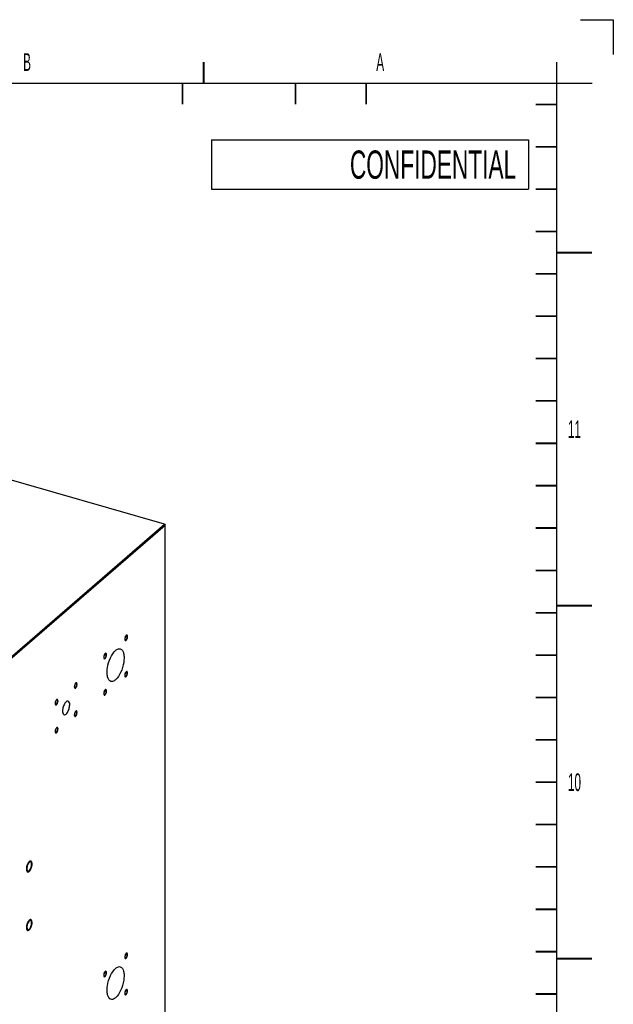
# Model space of a CAD drawing. Header units: millimetres. Extents: x -1 to 4195, y -1 to 2965.
# Tile 25 of 25: x 3775 to 4195, y 2268 to 2965. Entities that reach past the tile are written whole.
import ezdxf

# ---------------------------------------------------------------- set-up
doc = ezdxf.new("R2010")
doc.units = ezdxf.units.MM
doc.header["$LTSCALE"] = 231.275
doc.layers.get('0').update_dxf_attribs({"linetype": 'CONTINUOUS'})
doc.layers.add('02___PRT_ALL_AXES', color=7, linetype='CONTINUOUS')
doc.layers.add('7_ALL_FEATURES', color=7, linetype='CONTINUOUS')
doc.styles.get("Standard").update_dxf_attribs({"font": 'txt', "width": 0.5})
doc.styles.add('TEXTSTYLE_2', font='txt', dxfattribs={"width": 0.6})

msp = doc.modelspace()

# ---------------------------------------------------------------- linework, layer by layer
at = {"color": 7, "linetype": 'Continuous'}
for p, q in [((4171.7688, 2965), (4195, 2965)), ((4195, 2965), (4195, 2940.2833)), ((4154.9999, 42.5), (4154.9999, 2934.9999)), ((100.0001, 2920), (4180, 2920)), ((3910.5, 2880), (4135, 2880)), ((3910.5, 2880), (3910.5, 2845)), ((4135, 2880), (4135, 2845)), ((3910.5, 2845), (4135, 2845))]:
    msp.add_line(p, q, dxfattribs=at)
at = {"color": 2, "linetype": 'Continuous', "const_width": 1.25}
for points in [[(3904.9999, 2920), (3904.9999, 2934.9999)], [(3890, 2920), (3890, 2905)], [(3969.9999, 2920), (3969.9999, 2905)], [(4020, 2920), (4020, 2905)], [(4140, 2905), (4154.9999, 2905)], [(4140, 2874.9999), (4154.9999, 2874.9999)], [(4140, 2845), (4154.9999, 2845)], [(4140, 2814.9999), (4154.9999, 2814.9999)], [(4154.9999, 2800), (4180, 2800)], [(4140, 2785), (4154.9999, 2785)], [(4140, 2754.9999), (4154.9999, 2754.9999)], [(4140, 2725), (4154.9999, 2725)], [(4140, 2694.9999), (4154.9999, 2694.9999)], [(4140, 2665), (4154.9999, 2665)], [(4140, 2634.9999), (4154.9999, 2634.9999)], [(4140, 2605), (4154.9999, 2605)], [(4140, 2575), (4154.9999, 2575)], [(4140, 2545), (4154.9999, 2545)], [(4180, 2550), (4154.9999, 2550)], [(4140, 2515), (4154.9999, 2515)], [(4140, 2485), (4154.9999, 2485)], [(4140, 2455), (4154.9999, 2455)], [(4140, 2424.9999), (4154.9999, 2424.9999)], [(4140, 2395), (4154.9999, 2395)], [(4140, 2364.9999), (4154.9999, 2364.9999)], [(4140, 2335), (4154.9999, 2335)], [(4140, 2304.9999), (4154.9999, 2304.9999)], [(4180, 2299.9999), (4154.9999, 2299.9999)], [(4140, 2275), (4154.9999, 2275)]]:
    msp.add_lwpolyline(points, dxfattribs=at)
at = {"color": 2, "linetype": 'Continuous'}
for points, knots in [([(3850.1133, 2528.9511), (3850.0486, 2528.884), (3849.9176, 2528.7643), (3849.6677, 2528.4096), (3849.2744, 2527.623), (3849.0044, 2526.2541), (3849.2792, 2525.3796), (3849.6335, 2525.2431), (3849.8229, 2525.3218), (3849.945, 2525.3486), (3850.0475, 2525.4413), (3850.1133, 2525.487)], [0, 0, 0, 0, 0.0625, 0.125, 0.25, 0.5, 0.75, 0.875, 0.90625, 0.9375, 1, 1, 1, 1]), ([(3850.1133, 2525.487), (3850.1781, 2525.554), (3850.3091, 2525.6738), (3850.559, 2526.0285), (3850.9523, 2526.8151), (3851.2223, 2528.1839), (3850.9475, 2529.0585), (3850.5932, 2529.1949), (3850.4038, 2529.1163), (3850.2817, 2529.0894), (3850.1792, 2528.9968), (3850.1133, 2528.9511)], [0, 0, 0, 0, 0.0625, 0.125, 0.25, 0.5, 0.75, 0.875, 0.90625, 0.9375, 1, 1, 1, 1]), ([(3836.2641, 2515.2252), (3836.2514, 2515.4385), (3836.2189, 2515.8618), (3835.9121, 2516.3735), (3835.3947, 2516.2946), (3834.8736, 2515.6649), (3834.5392, 2514.9864), (3834.3115, 2514.2189), (3834.2773, 2513.7328), (3834.2641, 2513.4932)], [0, 0, 0, 0, 0.125, 0.25, 0.5, 0.625, 0.75, 0.875, 1, 1, 1, 1]), ([(3834.2641, 2513.4932), (3834.2768, 2513.2799), (3834.3093, 2512.8566), (3834.6161, 2512.345), (3835.1335, 2512.4239), (3835.6546, 2513.0535), (3835.989, 2513.732), (3836.2167, 2514.4995), (3836.2509, 2514.9856), (3836.2641, 2515.2252)], [0, 0, 0, 0, 0.125, 0.25, 0.5, 0.625, 0.75, 0.875, 1, 1, 1, 1]), ([(3851.1133, 2502.3654), (3851.1006, 2502.5787), (3851.0681, 2503.002), (3850.7613, 2503.5136), (3850.2439, 2503.4347), (3849.7229, 2502.8051), (3849.3884, 2502.1266), (3849.1607, 2501.3591), (3849.1265, 2500.873), (3849.1133, 2500.6334)], [0, 0, 0, 0, 0.125, 0.25, 0.5, 0.625, 0.75, 0.875, 1, 1, 1, 1]), ([(3849.1133, 2500.6334), (3849.126, 2500.4201), (3849.1586, 2499.9968), (3849.4654, 2499.4851), (3849.9828, 2499.564), (3850.5038, 2500.1937), (3850.8382, 2500.8722), (3851.0659, 2501.6397), (3851.1002, 2502.1258), (3851.1133, 2502.3654)], [0, 0, 0, 0, 0.125, 0.25, 0.5, 0.625, 0.75, 0.875, 1, 1, 1, 1]), ([(3814.4387, 2495.1554), (3814.374, 2495.0884), (3814.243, 2494.9686), (3813.9931, 2494.6139), (3813.5998, 2493.8273), (3813.3297, 2492.4585), (3813.6046, 2491.5839), (3813.9589, 2491.4475), (3814.1483, 2491.5261), (3814.2704, 2491.553), (3814.3728, 2491.6457), (3814.4387, 2491.6913)], [0, 0, 0, 0, 0.0625, 0.125, 0.25, 0.5, 0.75, 0.875, 0.90625, 0.9375, 1, 1, 1, 1]), ([(3814.4387, 2491.6913), (3814.5035, 2491.7584), (3814.6345, 2491.8781), (3814.8844, 2492.2328), (3815.2777, 2493.0194), (3815.5477, 2494.3883), (3815.2728, 2495.2628), (3814.9186, 2495.3993), (3814.7292, 2495.3206), (3814.6071, 2495.2938), (3814.5046, 2495.2011), (3814.4387, 2495.1554)], [0, 0, 0, 0, 0.0625, 0.125, 0.25, 0.5, 0.75, 0.875, 0.90625, 0.9375, 1, 1, 1, 1]), ([(3835.2641, 2490.3716), (3835.1994, 2490.3046), (3835.0684, 2490.1848), (3834.8185, 2489.8301), (3834.4252, 2489.0435), (3834.1551, 2487.6747), (3834.43, 2486.8001), (3834.7842, 2486.6637), (3834.9736, 2486.7423), (3835.0958, 2486.7692), (3835.1982, 2486.8618), (3835.2641, 2486.9075)], [0, 0, 0, 0, 0.0625, 0.125, 0.25, 0.5, 0.75, 0.875, 0.90625, 0.9375, 1, 1, 1, 1]), ([(3835.2641, 2486.9075), (3835.3288, 2486.9746), (3835.4599, 2487.0943), (3835.7097, 2487.449), (3836.103, 2488.2356), (3836.3731, 2489.6045), (3836.0982, 2490.479), (3835.744, 2490.6155), (3835.5546, 2490.5368), (3835.4324, 2490.51), (3835.33, 2490.4173), (3835.2641, 2490.3716)], [0, 0, 0, 0, 0.0625, 0.125, 0.25, 0.5, 0.75, 0.875, 0.90625, 0.9375, 1, 1, 1, 1]), ([(3800.9387, 2483.4641), (3800.874, 2483.397), (3800.743, 2483.2773), (3800.4931, 2482.9226), (3800.0998, 2482.136), (3799.8297, 2480.7671), (3800.1046, 2479.8926), (3800.4589, 2479.7561), (3800.6483, 2479.8348), (3800.7704, 2479.8616), (3800.8728, 2479.9543), (3800.9387, 2480)], [0, 0, 0, 0, 0.0625, 0.125, 0.25, 0.5, 0.75, 0.875, 0.90625, 0.9375, 1, 1, 1, 1]), ([(3800.9387, 2480), (3801.0035, 2480.067), (3801.1345, 2480.1868), (3801.3844, 2480.5415), (3801.7777, 2481.3281), (3802.0477, 2482.6969), (3801.7728, 2483.5715), (3801.4186, 2483.7079), (3801.2292, 2483.6293), (3801.1071, 2483.6024), (3801.0046, 2483.5098), (3800.9387, 2483.4641)], [0, 0, 0, 0, 0.0625, 0.125, 0.25, 0.5, 0.75, 0.875, 0.90625, 0.9375, 1, 1, 1, 1]), ([(3814.4387, 2471.7727), (3814.5035, 2471.8398), (3814.6345, 2471.9595), (3814.8844, 2472.3142), (3815.2777, 2473.1008), (3815.5477, 2474.4697), (3815.2728, 2475.3442), (3814.9186, 2475.4807), (3814.7292, 2475.4021), (3814.6071, 2475.3752), (3814.5046, 2475.2825), (3814.4387, 2475.2368)], [0, 0, 0, 0, 0.0625, 0.125, 0.25, 0.5, 0.75, 0.875, 0.90625, 0.9375, 1, 1, 1, 1]), ([(3814.4387, 2475.2368), (3814.374, 2475.1698), (3814.243, 2475.05), (3813.9931, 2474.6954), (3813.5998, 2473.9088), (3813.3297, 2472.5399), (3813.6046, 2471.6653), (3813.9589, 2471.5289), (3814.1483, 2471.6075), (3814.2704, 2471.6344), (3814.3728, 2471.7271), (3814.4387, 2471.7727)], [0, 0, 0, 0, 0.0625, 0.125, 0.25, 0.5, 0.75, 0.875, 0.90625, 0.9375, 1, 1, 1, 1]), ([(3800.9387, 2463.5455), (3800.874, 2463.4784), (3800.743, 2463.3587), (3800.4931, 2463.004), (3800.0998, 2462.2174), (3799.8297, 2460.8486), (3800.1046, 2459.974), (3800.4589, 2459.8376), (3800.6483, 2459.9162), (3800.7704, 2459.943), (3800.8728, 2460.0357), (3800.9387, 2460.0814)], [0, 0, 0, 0, 0.0625, 0.125, 0.25, 0.5, 0.75, 0.875, 0.90625, 0.9375, 1, 1, 1, 1]), ([(3800.9387, 2460.0814), (3801.0035, 2460.1485), (3801.1345, 2460.2682), (3801.3844, 2460.6229), (3801.7777, 2461.4095), (3802.0477, 2462.7783), (3801.7728, 2463.6529), (3801.4186, 2463.7893), (3801.2292, 2463.7107), (3801.1071, 2463.6838), (3801.0046, 2463.5912), (3800.9387, 2463.5455)], [0, 0, 0, 0, 0.0625, 0.125, 0.25, 0.5, 0.75, 0.875, 0.90625, 0.9375, 1, 1, 1, 1]), ([(3783.56, 2367.0174), (3783.5536, 2367.124), (3783.5376, 2367.3332), (3783.5335, 2367.6716), (3783.4596, 2367.9238), (3783.4207, 2368.2252), (3783.3117, 2368.4161), (3783.237, 2368.6657), (3783.0951, 2368.7911), (3782.9826, 2368.9838), (3782.8195, 2369.0314), (3782.6796, 2369.1519), (3782.4976, 2369.1261), (3782.3335, 2369.1736), (3782.1398, 2369.074), (3781.9587, 2369.0479), (3781.757, 2368.875), (3781.5591, 2368.7709), (3781.3665, 2368.5382), (3781.1692, 2368.3658), (3780.9857, 2368.0811), (3780.6065, 2367.5895), (3780.1165, 2366.5271), (3779.758, 2365.3883), (3779.6597, 2364.6457), (3779.5685, 2364.1439), (3779.5731, 2363.7929), (3779.56, 2363.5533)], [0, 0, 0, 0, 0.03125, 0.0625, 0.09375, 0.125, 0.15625, 0.1875, 0.21875, 0.25, 0.28125, 0.3125, 0.34375, 0.375, 0.40625, 0.4375, 0.46875, 0.5, 0.53125, 0.5625, 0.59375, 0.625, 0.75, 0.875, 0.90625, 0.9375, 1, 1, 1, 1]), ([(3779.56, 2363.5533), (3779.5663, 2363.4467), (3779.5823, 2363.2375), (3779.5864, 2362.8991), (3779.6603, 2362.6469), (3779.6992, 2362.3455), (3779.8082, 2362.1546), (3779.8829, 2361.905), (3780.0248, 2361.7796), (3780.1373, 2361.5869), (3780.3004, 2361.5393), (3780.4404, 2361.4188), (3780.6224, 2361.4446), (3780.7864, 2361.3971), (3780.9801, 2361.4967), (3781.1612, 2361.5228), (3781.3629, 2361.6957), (3781.5609, 2361.7998), (3781.7534, 2362.0325), (3781.9507, 2362.2049), (3782.1342, 2362.4896), (3782.5135, 2362.9812), (3783.0034, 2364.0436), (3783.3619, 2365.1824), (3783.4602, 2365.925), (3783.5514, 2366.4268), (3783.5468, 2366.7778), (3783.56, 2367.0174)], [0, 0, 0, 0, 0.03125, 0.0625, 0.09375, 0.125, 0.15625, 0.1875, 0.21875, 0.25, 0.28125, 0.3125, 0.34375, 0.375, 0.40625, 0.4375, 0.46875, 0.5, 0.53125, 0.5625, 0.59375, 0.625, 0.75, 0.875, 0.90625, 0.9375, 1, 1, 1, 1]), ([(3780.1457, 2325.0834), (3780.0632, 2324.8377), (3779.9186, 2324.4751), (3779.8086, 2323.9681), (3779.6096, 2323.2139), (3779.4661, 2321.5704), (3779.8858, 2320.1537), (3780.7706, 2319.8917), (3781.5587, 2320.3145), (3782.1553, 2320.9919), (3782.4929, 2321.6278), (3782.73, 2322.0206), (3782.8717, 2322.3999), (3782.9742, 2322.6339)], [0, 0, 0, 0, 0.0625, 0.09375, 0.125, 0.25, 0.5, 0.625, 0.75, 0.875, 0.90625, 0.9375, 1, 1, 1, 1]), ([(3782.9742, 2322.6339), (3783.0568, 2322.8796), (3783.2013, 2323.2422), (3783.3113, 2323.7492), (3783.5103, 2324.5034), (3783.6538, 2326.1469), (3783.2342, 2327.5636), (3782.3493, 2327.8256), (3781.5612, 2327.4028), (3780.9646, 2326.7254), (3780.627, 2326.0895), (3780.3899, 2325.6967), (3780.2482, 2325.3174), (3780.1457, 2325.0834)], [0, 0, 0, 0, 0.0625, 0.09375, 0.125, 0.25, 0.5, 0.625, 0.75, 0.875, 0.90625, 0.9375, 1, 1, 1, 1]), ([(3850.1133, 2303.7845), (3850.0486, 2303.7174), (3849.9176, 2303.5977), (3849.6677, 2303.243), (3849.2744, 2302.4564), (3849.0044, 2301.0875), (3849.2792, 2300.213), (3849.6335, 2300.0765), (3849.8229, 2300.1552), (3849.945, 2300.182), (3850.0475, 2300.2747), (3850.1133, 2300.3204)], [0, 0, 0, 0, 0.0625, 0.125, 0.25, 0.5, 0.75, 0.875, 0.90625, 0.9375, 1, 1, 1, 1]), ([(3850.1133, 2300.3204), (3850.1781, 2300.3874), (3850.3091, 2300.5072), (3850.559, 2300.8619), (3850.9523, 2301.6485), (3851.2223, 2303.0173), (3850.9475, 2303.8919), (3850.5932, 2304.0283), (3850.4038, 2303.9497), (3850.2817, 2303.9228), (3850.1792, 2303.8301), (3850.1133, 2303.7845)], [0, 0, 0, 0, 0.0625, 0.125, 0.25, 0.5, 0.75, 0.875, 0.90625, 0.9375, 1, 1, 1, 1]), ([(3836.2641, 2290.0586), (3836.2514, 2290.2719), (3836.2189, 2290.6952), (3835.9121, 2291.2069), (3835.3947, 2291.128), (3834.8736, 2290.4983), (3834.5392, 2289.8198), (3834.3115, 2289.0523), (3834.2773, 2288.5662), (3834.2641, 2288.3266)], [0, 0, 0, 0, 0.125, 0.25, 0.5, 0.625, 0.75, 0.875, 1, 1, 1, 1]), ([(3834.2641, 2288.3266), (3834.2768, 2288.1133), (3834.3093, 2287.69), (3834.6161, 2287.1783), (3835.1335, 2287.2573), (3835.6546, 2287.8869), (3835.989, 2288.5654), (3836.2167, 2289.3329), (3836.2509, 2289.819), (3836.2641, 2290.0586)], [0, 0, 0, 0, 0.125, 0.25, 0.5, 0.625, 0.75, 0.875, 1, 1, 1, 1]), ([(3851.1133, 2277.1988), (3851.1006, 2277.4121), (3851.0681, 2277.8353), (3850.7613, 2278.347), (3850.2439, 2278.2681), (3849.7229, 2277.6385), (3849.3884, 2276.96), (3849.1607, 2276.1925), (3849.1265, 2275.7064), (3849.1133, 2275.4668)], [0, 0, 0, 0, 0.125, 0.25, 0.5, 0.625, 0.75, 0.875, 1, 1, 1, 1]), ([(3849.1133, 2275.4668), (3849.126, 2275.2535), (3849.1586, 2274.8302), (3849.4654, 2274.3185), (3849.9828, 2274.3974), (3850.5038, 2275.0271), (3850.8382, 2275.7056), (3851.0659, 2276.4731), (3851.1002, 2276.9592), (3851.1133, 2277.1988)], [0, 0, 0, 0, 0.125, 0.25, 0.5, 0.625, 0.75, 0.875, 1, 1, 1, 1])]:
    msp.add_open_spline(points, degree=3, knots=knots, dxfattribs=at)
at = {"layer": '02___PRT_ALL_AXES', "color": 7, "linetype": 'Continuous'}
for centre, start, end in [((3787.5977, 2322.1157), 158.9663501, 168.7775193), ((3775.5222, 2325.6016), 338.9663501, 348.7775193)]:
    msp.add_arc(centre, 7.7567, start, end, dxfattribs=at)
for points, knots in [([(3849.3989, 2527.3148), (3849.3486, 2527.1203), (3849.2505, 2526.5998), (3849.2897, 2525.7375), (3849.657, 2525.6333)], [0, 0, 0, 0, 0.34470628, 1, 1, 1, 1]), ([(3850.1133, 2528.648), (3850.0338, 2528.5791), (3849.6979, 2528.1927), (3849.4997, 2527.705), (3849.3989, 2527.3148)], [0, 0, 0, 0, 0.20703213, 1, 1, 1, 1]), ([(3849.657, 2525.6333), (3849.7106, 2525.6181), (3849.8381, 2525.6202), (3849.95, 2525.6741), (3850.0057, 2525.7094)], [0, 0, 0, 0, 0.45788732, 1, 1, 1, 1]), ([(3850.0057, 2525.7094), (3850.0241, 2525.7211), (3850.061, 2525.7467), (3850.0959, 2525.775), (3850.1133, 2525.7901)], [0, 0, 0, 0, 0.48604322, 1, 1, 1, 1]), ([(3850.221, 2528.7287), (3850.2026, 2528.717), (3850.1657, 2528.6914), (3850.1308, 2528.6631), (3850.1133, 2528.648)], [0, 0, 0, 0, 0.48604322, 1, 1, 1, 1]), ([(3850.5697, 2528.8048), (3850.5161, 2528.8199), (3850.3886, 2528.8179), (3850.2767, 2528.764), (3850.221, 2528.7287)], [0, 0, 0, 0, 0.45788732, 1, 1, 1, 1]), ([(3850.8278, 2527.1233), (3850.8781, 2527.3178), (3850.9762, 2527.8383), (3850.937, 2528.7006), (3850.5697, 2528.8048)], [0, 0, 0, 0, 0.34470628, 1, 1, 1, 1]), ([(3839.3584, 2496.4007), (3838.111, 2496.762), (3836.8605, 2499.2921), (3836.6097, 2502.6289), (3836.9698, 2507.3459), (3838.6627, 2512.8712), (3841.1107, 2516.955), (3842.6887, 2518.3216)], [0, 0, 0, 0, 0.16129133, 0.28401197, 0.42906469, 0.74072809, 1, 1, 1, 1]), ([(3842.6887, 2518.3216), (3842.9637, 2518.5598), (3843.8974, 2519.2819), (3845.2186, 2519.6899), (3846.0191, 2519.4579)], [0, 0, 0, 0, 0.30386107, 1, 1, 1, 1]), ([(3846.0191, 2519.4579), (3847.2664, 2519.0966), (3848.517, 2516.5665), (3848.7677, 2513.2297), (3848.4077, 2508.5127), (3846.7147, 2502.9874), (3844.2668, 2498.9036), (3842.6887, 2497.537)], [0, 0, 0, 0, 0.16129133, 0.28401197, 0.42906469, 0.74072809, 1, 1, 1, 1]), ([(3835.2641, 2515.7882), (3835.1843, 2515.719), (3834.8481, 2515.3328), (3834.6502, 2514.8449), (3834.5496, 2514.4549)], [0, 0, 0, 0, 0.20770097, 1, 1, 1, 1]), ([(3834.5496, 2513.026), (3834.5779, 2512.9653), (3834.6446, 2512.8582), (3834.7537, 2512.7889), (3834.8078, 2512.7735)], [0, 0, 0, 0, 0.54346873, 1, 1, 1, 1]), ([(3835.9786, 2515.6924), (3835.9503, 2515.7531), (3835.8836, 2515.8602), (3835.7745, 2515.9295), (3835.7204, 2515.9449)], [0, 0, 0, 0, 0.54346873, 1, 1, 1, 1]), ([(3842.6887, 2497.537), (3842.4137, 2497.2988), (3841.4801, 2496.5767), (3840.1589, 2496.1687), (3839.3584, 2496.4007)], [0, 0, 0, 0, 0.30386107, 1, 1, 1, 1]), ([(3850.1133, 2502.9283), (3850.0335, 2502.8592), (3849.6974, 2502.473), (3849.4995, 2501.985), (3849.3989, 2501.5951)], [0, 0, 0, 0, 0.20770097, 1, 1, 1, 1]), ([(3849.3989, 2500.1662), (3849.4272, 2500.1055), (3849.4938, 2499.9984), (3849.6029, 2499.9291), (3849.6571, 2499.9137)], [0, 0, 0, 0, 0.54346873, 1, 1, 1, 1]), ([(3850.8278, 2502.8326), (3850.7995, 2502.8933), (3850.7329, 2503.0004), (3850.6237, 2503.0697), (3850.5696, 2503.0851)], [0, 0, 0, 0, 0.54346873, 1, 1, 1, 1]), ([(3813.7243, 2493.5191), (3813.674, 2493.3246), (3813.5759, 2492.8041), (3813.6151, 2491.9418), (3813.9824, 2491.8377)], [0, 0, 0, 0, 0.34470628, 1, 1, 1, 1]), ([(3814.4387, 2494.8523), (3814.3592, 2494.7834), (3814.0233, 2494.3971), (3813.8251, 2493.9093), (3813.7243, 2493.5191)], [0, 0, 0, 0, 0.20703213, 1, 1, 1, 1]), ([(3813.9824, 2491.8377), (3814.036, 2491.8225), (3814.1635, 2491.8245), (3814.2753, 2491.8784), (3814.331, 2491.9137)], [0, 0, 0, 0, 0.45788732, 1, 1, 1, 1]), ([(3814.331, 2491.9137), (3814.3495, 2491.9254), (3814.3864, 2491.951), (3814.4213, 2491.9793), (3814.4387, 2491.9944)], [0, 0, 0, 0, 0.48604322, 1, 1, 1, 1]), ([(3814.5464, 2494.933), (3814.528, 2494.9213), (3814.4911, 2494.8957), (3814.4562, 2494.8674), (3814.4387, 2494.8523)], [0, 0, 0, 0, 0.48604322, 1, 1, 1, 1]), ([(3814.895, 2495.0091), (3814.8414, 2495.0243), (3814.7139, 2495.0223), (3814.6021, 2494.9683), (3814.5464, 2494.933)], [0, 0, 0, 0, 0.45788732, 1, 1, 1, 1]), ([(3815.1532, 2493.3277), (3815.2034, 2493.5221), (3815.3015, 2494.0426), (3815.2624, 2494.9049), (3814.895, 2495.0091)], [0, 0, 0, 0, 0.34470628, 1, 1, 1, 1]), ([(3835.2641, 2490.0685), (3835.1846, 2489.9996), (3834.8486, 2489.6133), (3834.6504, 2489.1255), (3834.5496, 2488.7353)], [0, 0, 0, 0, 0.20703213, 1, 1, 1, 1]), ([(3835.3718, 2490.1492), (3835.3534, 2490.1375), (3835.3164, 2490.1119), (3835.2815, 2490.0836), (3835.2641, 2490.0685)], [0, 0, 0, 0, 0.48604322, 1, 1, 1, 1]), ([(3835.7204, 2490.2253), (3835.6668, 2490.2405), (3835.5393, 2490.2384), (3835.4275, 2490.1845), (3835.3718, 2490.1492)], [0, 0, 0, 0, 0.45788732, 1, 1, 1, 1]), ([(3835.9786, 2488.5438), (3836.0288, 2488.7383), (3836.1269, 2489.2588), (3836.0877, 2490.1211), (3835.7204, 2490.2253)], [0, 0, 0, 0, 0.34470628, 1, 1, 1, 1]), ([(3800.9387, 2483.161), (3800.8592, 2483.0921), (3800.5233, 2482.7057), (3800.3251, 2482.218), (3800.2243, 2481.8278)], [0, 0, 0, 0, 0.20703213, 1, 1, 1, 1]), ([(3801.0464, 2483.2417), (3801.028, 2483.23), (3800.9911, 2483.2044), (3800.9562, 2483.1761), (3800.9387, 2483.161)], [0, 0, 0, 0, 0.48604322, 1, 1, 1, 1]), ([(3801.395, 2483.3178), (3801.3414, 2483.3329), (3801.2139, 2483.3309), (3801.1021, 2483.277), (3801.0464, 2483.2417)], [0, 0, 0, 0, 0.45788732, 1, 1, 1, 1]), ([(3801.6532, 2481.6363), (3801.7034, 2481.8308), (3801.8015, 2482.3513), (3801.7624, 2483.2136), (3801.395, 2483.3178)], [0, 0, 0, 0, 0.34470628, 1, 1, 1, 1]), ([(3809.0754, 2482.4222), (3808.9724, 2482.452), (3808.4622, 2482.5046), (3807.9867, 2482.2066), (3807.6887, 2481.9485)], [0, 0, 0, 0, 0.21383492, 1, 1, 1, 1]), ([(3807.6887, 2473.2883), (3808.3465, 2473.8579), (3809.3775, 2475.5518), (3810.1479, 2478.2857), (3810.3529, 2480.7124), (3809.5951, 2482.2721), (3809.0754, 2482.4222)], [0, 0, 0, 0, 0.25966388, 0.57170293, 0.83857554, 1, 1, 1, 1]), ([(3834.5496, 2488.7353), (3834.4994, 2488.5408), (3834.4013, 2488.0203), (3834.4405, 2487.158), (3834.8078, 2487.0538)], [0, 0, 0, 0, 0.34470628, 1, 1, 1, 1]), ([(3834.8078, 2487.0538), (3834.8614, 2487.0387), (3834.9889, 2487.0407), (3835.1007, 2487.0946), (3835.1564, 2487.1299)], [0, 0, 0, 0, 0.45788732, 1, 1, 1, 1]), ([(3835.1564, 2487.1299), (3835.1748, 2487.1416), (3835.2118, 2487.1672), (3835.2467, 2487.1955), (3835.2641, 2487.2106)], [0, 0, 0, 0, 0.48604322, 1, 1, 1, 1]), ([(3800.2243, 2481.8278), (3800.174, 2481.6333), (3800.0759, 2481.1128), (3800.1151, 2480.2505), (3800.4824, 2480.1463)], [0, 0, 0, 0, 0.34470628, 1, 1, 1, 1]), ([(3800.4824, 2480.1463), (3800.536, 2480.1311), (3800.6635, 2480.1332), (3800.7753, 2480.1871), (3800.831, 2480.2224)], [0, 0, 0, 0, 0.45788732, 1, 1, 1, 1]), ([(3800.831, 2480.2224), (3800.8495, 2480.2341), (3800.8864, 2480.2597), (3800.9213, 2480.288), (3800.9387, 2480.3031)], [0, 0, 0, 0, 0.48604322, 1, 1, 1, 1]), ([(3807.6887, 2481.9485), (3807.031, 2481.3789), (3806, 2479.685), (3805.2296, 2476.9511), (3805.0246, 2474.5244), (3805.7823, 2472.9647), (3806.302, 2472.8146)], [0, 0, 0, 0, 0.25966388, 0.57170293, 0.83857554, 1, 1, 1, 1]), ([(3806.302, 2472.8146), (3806.405, 2472.7848), (3806.9152, 2472.7322), (3807.3907, 2473.0302), (3807.6887, 2473.2883)], [0, 0, 0, 0, 0.21383492, 1, 1, 1, 1]), ([(3813.7243, 2473.6005), (3813.674, 2473.406), (3813.5759, 2472.8855), (3813.6151, 2472.0232), (3813.9824, 2471.9191)], [0, 0, 0, 0, 0.34470628, 1, 1, 1, 1]), ([(3814.4387, 2474.9337), (3814.3592, 2474.8648), (3814.0233, 2474.4785), (3813.8251, 2473.9907), (3813.7243, 2473.6005)], [0, 0, 0, 0, 0.20703213, 1, 1, 1, 1]), ([(3813.9824, 2471.9191), (3814.036, 2471.9039), (3814.1635, 2471.9059), (3814.2753, 2471.9599), (3814.331, 2471.9952)], [0, 0, 0, 0, 0.45788732, 1, 1, 1, 1]), ([(3814.331, 2471.9952), (3814.3495, 2472.0068), (3814.3864, 2472.0325), (3814.4213, 2472.0607), (3814.4387, 2472.0758)], [0, 0, 0, 0, 0.48604322, 1, 1, 1, 1]), ([(3814.5464, 2475.0144), (3814.528, 2475.0027), (3814.4911, 2474.9771), (3814.4562, 2474.9488), (3814.4387, 2474.9337)], [0, 0, 0, 0, 0.48604322, 1, 1, 1, 1]), ([(3814.895, 2475.0905), (3814.8414, 2475.1057), (3814.7139, 2475.1037), (3814.6021, 2475.0497), (3814.5464, 2475.0144)], [0, 0, 0, 0, 0.45788732, 1, 1, 1, 1]), ([(3815.1532, 2473.4091), (3815.2034, 2473.6035), (3815.3015, 2474.1241), (3815.2624, 2474.9864), (3814.895, 2475.0905)], [0, 0, 0, 0, 0.34470628, 1, 1, 1, 1]), ([(3800.2243, 2461.9092), (3800.174, 2461.7147), (3800.0759, 2461.1942), (3800.1151, 2460.3319), (3800.4824, 2460.2277)], [0, 0, 0, 0, 0.34470628, 1, 1, 1, 1]), ([(3800.9387, 2463.2424), (3800.8592, 2463.1735), (3800.5233, 2462.7871), (3800.3251, 2462.2994), (3800.2243, 2461.9092)], [0, 0, 0, 0, 0.20703213, 1, 1, 1, 1]), ([(3801.0464, 2463.3231), (3801.028, 2463.3114), (3800.9911, 2463.2858), (3800.9562, 2463.2575), (3800.9387, 2463.2424)], [0, 0, 0, 0, 0.48604322, 1, 1, 1, 1]), ([(3801.395, 2463.3992), (3801.3414, 2463.4144), (3801.2139, 2463.4123), (3801.1021, 2463.3584), (3801.0464, 2463.3231)], [0, 0, 0, 0, 0.45788732, 1, 1, 1, 1]), ([(3801.6532, 2461.7177), (3801.7034, 2461.9122), (3801.8015, 2462.4327), (3801.7624, 2463.295), (3801.395, 2463.3992)], [0, 0, 0, 0, 0.34470628, 1, 1, 1, 1]), ([(3800.4824, 2460.2277), (3800.536, 2460.2125), (3800.6635, 2460.2146), (3800.7753, 2460.2685), (3800.831, 2460.3038)], [0, 0, 0, 0, 0.45788732, 1, 1, 1, 1]), ([(3800.831, 2460.3038), (3800.8495, 2460.3155), (3800.8864, 2460.3411), (3800.9213, 2460.3694), (3800.9387, 2460.3845)], [0, 0, 0, 0, 0.48604322, 1, 1, 1, 1]), ([(3781.56, 2368.2298), (3781.373, 2368.0679), (3780.5977, 2367.1479), (3780.1728, 2365.9794), (3779.9894, 2365.052)], [0, 0, 0, 0, 0.20739348, 1, 1, 1, 1]), ([(3780.9094, 2362.0016), (3781.4769, 2362.0858), (3782.5029, 2363.3824), (3782.9649, 2364.6812), (3783.1306, 2365.5187)], [0, 0, 0, 0, 0.40192157, 1, 1, 1, 1]), ([(3782.5028, 2368.5517), (3782.2763, 2368.6171), (3781.9023, 2368.5019), (3781.6379, 2368.2974), (3781.56, 2368.2298)], [0, 0, 0, 0, 0.69574834, 1, 1, 1, 1]), ([(3782.762, 2368.4084), (3782.7238, 2368.4416), (3782.6421, 2368.4995), (3782.5496, 2368.5382), (3782.5028, 2368.5517)], [0, 0, 0, 0, 0.50980727, 1, 1, 1, 1]), ([(3780.3579, 2362.1622), (3780.3962, 2362.1291), (3780.4778, 2362.0712), (3780.5703, 2362.0325), (3780.6171, 2362.019)], [0, 0, 0, 0, 0.50980727, 1, 1, 1, 1]), ([(3780.6171, 2362.019), (3780.6633, 2362.0057), (3780.7611, 2361.9891), (3780.8599, 2361.9942), (3780.9094, 2362.0016)], [0, 0, 0, 0, 0.49033063, 1, 1, 1, 1]), ([(3779.9894, 2323.6253), (3779.9476, 2323.4148), (3779.8351, 2322.6714), (3779.8335, 2321.8887), (3779.9894, 2321.3717)], [0, 0, 0, 0, 0.28435525, 1, 1, 1, 1]), ([(3781.56, 2326.8031), (3781.4396, 2326.699), (3780.9212, 2326.1457), (3780.5718, 2325.4554), (3780.3579, 2324.8997)], [0, 0, 0, 0, 0.21091901, 1, 1, 1, 1]), ([(3780.9094, 2320.5749), (3781.3038, 2320.6336), (3782.1104, 2321.3877), (3782.5482, 2322.2619), (3782.762, 2322.8176)], [0, 0, 0, 0, 0.40106453, 1, 1, 1, 1]), ([(3782.5029, 2327.1251), (3782.4566, 2327.1384), (3782.3589, 2327.155), (3782.26, 2327.1498), (3782.2105, 2327.1424)], [0, 0, 0, 0, 0.49030151, 1, 1, 1, 1]), ([(3783.1306, 2324.092), (3783.2624, 2324.7564), (3783.4111, 2325.7859), (3782.8912, 2327.0129), (3782.5029, 2327.1251)], [0, 0, 0, 0, 0.62627294, 1, 1, 1, 1]), ([(3779.9894, 2321.3717), (3780.0193, 2321.2724), (3780.1338, 2320.9568), (3780.3895, 2320.6579), (3780.617, 2320.5922)], [0, 0, 0, 0, 0.30449096, 1, 1, 1, 1]), ([(3780.617, 2320.5922), (3780.6633, 2320.5789), (3780.761, 2320.5623), (3780.8599, 2320.5675), (3780.9094, 2320.5749)], [0, 0, 0, 0, 0.49030151, 1, 1, 1, 1]), ([(3849.3989, 2302.1481), (3849.3486, 2301.9537), (3849.2505, 2301.4332), (3849.2897, 2300.5709), (3849.657, 2300.4667)], [0, 0, 0, 0, 0.34470628, 1, 1, 1, 1]), ([(3850.1133, 2303.4814), (3850.0338, 2303.4125), (3849.6979, 2303.0261), (3849.4997, 2302.5383), (3849.3989, 2302.1481)], [0, 0, 0, 0, 0.20703213, 1, 1, 1, 1]), ([(3850.221, 2303.5621), (3850.2026, 2303.5504), (3850.1657, 2303.5248), (3850.1308, 2303.4965), (3850.1133, 2303.4814)], [0, 0, 0, 0, 0.48604322, 1, 1, 1, 1]), ([(3850.5697, 2303.6381), (3850.5161, 2303.6533), (3850.3886, 2303.6513), (3850.2767, 2303.5974), (3850.221, 2303.5621)], [0, 0, 0, 0, 0.45788732, 1, 1, 1, 1]), ([(3850.8278, 2301.9567), (3850.8781, 2302.1512), (3850.9762, 2302.6717), (3850.937, 2303.534), (3850.5697, 2303.6381)], [0, 0, 0, 0, 0.34470628, 1, 1, 1, 1]), ([(3842.6887, 2293.155), (3842.9637, 2293.3932), (3843.8974, 2294.1153), (3845.2186, 2294.5232), (3846.0191, 2294.2913)], [0, 0, 0, 0, 0.30386107, 1, 1, 1, 1]), ([(3846.0191, 2294.2913), (3847.2664, 2293.93), (3848.517, 2291.3999), (3848.7677, 2288.0631), (3848.4077, 2283.3461), (3846.7147, 2277.8208), (3844.2668, 2273.737), (3842.6887, 2272.3704)], [0, 0, 0, 0, 0.16129133, 0.28401197, 0.42906469, 0.74072809, 1, 1, 1, 1]), ([(3849.657, 2300.4667), (3849.7106, 2300.4515), (3849.8381, 2300.4535), (3849.95, 2300.5075), (3850.0057, 2300.5428)], [0, 0, 0, 0, 0.45788732, 1, 1, 1, 1]), ([(3850.0057, 2300.5428), (3850.0241, 2300.5545), (3850.061, 2300.5801), (3850.0959, 2300.6084), (3850.1133, 2300.6235)], [0, 0, 0, 0, 0.48604322, 1, 1, 1, 1]), ([(3835.2641, 2290.6215), (3835.1843, 2290.5524), (3834.8481, 2290.1662), (3834.6502, 2289.6782), (3834.5496, 2289.2883)], [0, 0, 0, 0, 0.20770097, 1, 1, 1, 1]), ([(3834.5496, 2287.8594), (3834.5779, 2287.7987), (3834.6446, 2287.6916), (3834.7537, 2287.6223), (3834.8078, 2287.6069)], [0, 0, 0, 0, 0.54346873, 1, 1, 1, 1]), ([(3835.9786, 2290.5258), (3835.9503, 2290.5865), (3835.8836, 2290.6936), (3835.7745, 2290.7629), (3835.7204, 2290.7783)], [0, 0, 0, 0, 0.54346873, 1, 1, 1, 1]), ([(3839.3584, 2271.2341), (3838.111, 2271.5954), (3836.8605, 2274.1255), (3836.6097, 2277.4623), (3836.9698, 2282.1793), (3838.6627, 2287.7046), (3841.1107, 2291.7884), (3842.6887, 2293.155)], [0, 0, 0, 0, 0.16129133, 0.28401197, 0.42906469, 0.74072809, 1, 1, 1, 1]), ([(3850.1133, 2277.7617), (3850.0335, 2277.6926), (3849.6974, 2277.3064), (3849.4995, 2276.8184), (3849.3989, 2276.4285)], [0, 0, 0, 0, 0.20770097, 1, 1, 1, 1]), ([(3849.3989, 2274.9996), (3849.4272, 2274.9389), (3849.4938, 2274.8318), (3849.6029, 2274.7625), (3849.6571, 2274.7471)], [0, 0, 0, 0, 0.54346873, 1, 1, 1, 1]), ([(3850.8278, 2277.666), (3850.7995, 2277.7267), (3850.7329, 2277.8338), (3850.6237, 2277.9031), (3850.5696, 2277.9185)], [0, 0, 0, 0, 0.54346873, 1, 1, 1, 1]), ([(3842.6887, 2272.3704), (3842.4137, 2272.1322), (3841.4801, 2271.4101), (3840.1589, 2271.0021), (3839.3584, 2271.2341)], [0, 0, 0, 0, 0.30386107, 1, 1, 1, 1])]:
    msp.add_open_spline(points, degree=3, knots=knots, dxfattribs=at)
for points in [[(3850.1133, 2525.7901), (3850.2863, 2525.9399), (3850.4176, 2526.1372), (3850.5258, 2526.3388)], [(3850.5258, 2526.3388), (3850.6584, 2526.5857), (3850.7577, 2526.852), (3850.8278, 2527.1233)], [(3834.5496, 2514.4549), (3834.4815, 2514.191), (3834.4391, 2513.9173), (3834.4391, 2513.6447)], [(3834.4391, 2513.6447), (3834.4391, 2513.4352), (3834.4611, 2513.2159), (3834.5496, 2513.026)], [(3834.8078, 2512.7735), (3834.9625, 2512.7296), (3835.1425, 2512.825), (3835.2641, 2512.9303)], [(3835.7204, 2515.9449), (3835.5657, 2515.9889), (3835.3857, 2515.8934), (3835.2641, 2515.7882)], [(3835.2641, 2512.9303), (3835.4371, 2513.0801), (3835.5685, 2513.2773), (3835.6766, 2513.4789)], [(3835.6766, 2513.4789), (3835.809, 2513.7259), (3835.9086, 2513.9922), (3835.9786, 2514.2635)], [(3836.0891, 2515.0737), (3836.0891, 2515.2832), (3836.0671, 2515.5026), (3835.9786, 2515.6924)], [(3835.9786, 2514.2635), (3836.0467, 2514.5274), (3836.0891, 2514.8011), (3836.0891, 2515.0737)], [(3849.3989, 2501.5951), (3849.3308, 2501.3312), (3849.2883, 2501.0575), (3849.2883, 2500.7849)], [(3849.2883, 2500.7849), (3849.2883, 2500.5754), (3849.3103, 2500.356), (3849.3989, 2500.1662)], [(3849.6571, 2499.9137), (3849.8117, 2499.8697), (3849.9918, 2499.9652), (3850.1133, 2500.0704)], [(3850.5696, 2503.0851), (3850.4149, 2503.129), (3850.2349, 2503.0336), (3850.1133, 2502.9283)], [(3850.1133, 2500.0704), (3850.2863, 2500.2202), (3850.4177, 2500.4175), (3850.5258, 2500.6191)], [(3850.5258, 2500.6191), (3850.6583, 2500.8661), (3850.7578, 2501.1323), (3850.8278, 2501.4037)], [(3850.9383, 2502.2139), (3850.9383, 2502.4234), (3850.9164, 2502.6427), (3850.8278, 2502.8326)], [(3850.8278, 2501.4037), (3850.8959, 2501.6676), (3850.9383, 2501.9413), (3850.9383, 2502.2139)], [(3814.4387, 2491.9944), (3814.6117, 2492.1442), (3814.743, 2492.3415), (3814.8512, 2492.5431)], [(3814.8512, 2492.5431), (3814.9838, 2492.79), (3815.0831, 2493.0563), (3815.1532, 2493.3277)], [(3835.2641, 2487.2106), (3835.4371, 2487.3604), (3835.5684, 2487.5577), (3835.6766, 2487.7593)], [(3835.6766, 2487.7593), (3835.8091, 2488.0062), (3835.9085, 2488.2725), (3835.9786, 2488.5438)], [(3800.9387, 2480.3031), (3801.1117, 2480.4529), (3801.243, 2480.6502), (3801.3512, 2480.8518)], [(3801.3512, 2480.8518), (3801.4838, 2481.0987), (3801.5831, 2481.365), (3801.6532, 2481.6363)], [(3814.4387, 2472.0758), (3814.6117, 2472.2256), (3814.743, 2472.4229), (3814.8512, 2472.6245)], [(3814.8512, 2472.6245), (3814.9838, 2472.8714), (3815.0831, 2473.1378), (3815.1532, 2473.4091)], [(3801.3512, 2460.9332), (3801.4838, 2461.1801), (3801.5831, 2461.4464), (3801.6532, 2461.7177)], [(3800.9387, 2460.3845), (3801.1117, 2460.5343), (3801.243, 2460.7316), (3801.3512, 2460.9332)], [(3779.9894, 2365.052), (3779.9088, 2364.6447), (3779.86, 2364.2283), (3779.86, 2363.8131)], [(3783.1306, 2367.7723), (3783.0599, 2368.007), (3782.9474, 2368.2481), (3782.762, 2368.4084)], [(3783.26, 2366.7576), (3783.26, 2367.0986), (3783.2288, 2367.4458), (3783.1306, 2367.7723)], [(3783.1306, 2365.5187), (3783.2111, 2365.926), (3783.26, 2366.3424), (3783.26, 2366.7576)], [(3779.86, 2363.8131), (3779.86, 2363.4721), (3779.8911, 2363.1249), (3779.9894, 2362.7984)], [(3779.9894, 2362.7984), (3780.06, 2362.5637), (3780.1725, 2362.3226), (3780.3579, 2362.1622)], [(3782.2105, 2327.1424), (3781.9686, 2327.1064), (3781.7449, 2326.9632), (3781.56, 2326.8031)], [(3850.1133, 2300.6235), (3850.2863, 2300.7733), (3850.4176, 2300.9706), (3850.5258, 2301.1722)], [(3850.5258, 2301.1722), (3850.6584, 2301.419), (3850.7577, 2301.6854), (3850.8278, 2301.9567)], [(3834.5496, 2289.2883), (3834.4815, 2289.0244), (3834.4391, 2288.7507), (3834.4391, 2288.4781)], [(3834.4391, 2288.4781), (3834.4391, 2288.2686), (3834.4611, 2288.0493), (3834.5496, 2287.8594)], [(3834.8078, 2287.6069), (3834.9625, 2287.563), (3835.1425, 2287.6584), (3835.2641, 2287.7637)], [(3835.7204, 2290.7783), (3835.5657, 2290.8223), (3835.3857, 2290.7268), (3835.2641, 2290.6215)], [(3835.2641, 2287.7637), (3835.4371, 2287.9135), (3835.5685, 2288.1107), (3835.6766, 2288.3123)], [(3835.6766, 2288.3123), (3835.809, 2288.5593), (3835.9086, 2288.8256), (3835.9786, 2289.0969)], [(3836.0891, 2289.9071), (3836.0891, 2290.1166), (3836.0671, 2290.3359), (3835.9786, 2290.5258)], [(3835.9786, 2289.0969), (3836.0467, 2289.3608), (3836.0891, 2289.6345), (3836.0891, 2289.9071)], [(3849.3989, 2276.4285), (3849.3308, 2276.1646), (3849.2883, 2275.8909), (3849.2883, 2275.6183)], [(3849.2883, 2275.6183), (3849.2883, 2275.4088), (3849.3103, 2275.1894), (3849.3989, 2274.9996)], [(3849.6571, 2274.7471), (3849.8117, 2274.7031), (3849.9918, 2274.7986), (3850.1133, 2274.9038)], [(3850.5696, 2277.9185), (3850.4149, 2277.9624), (3850.2349, 2277.867), (3850.1133, 2277.7617)], [(3850.1133, 2274.9038), (3850.2863, 2275.0536), (3850.4177, 2275.2509), (3850.5258, 2275.4525)], [(3850.5258, 2275.4525), (3850.6583, 2275.6995), (3850.7578, 2275.9657), (3850.8278, 2276.2371)], [(3850.9383, 2277.0473), (3850.9383, 2277.2568), (3850.9164, 2277.4761), (3850.8278, 2277.666)], [(3850.8278, 2276.2371), (3850.8959, 2276.501), (3850.9383, 2276.7747), (3850.9383, 2277.0473)]]:
    msp.add_open_spline(points, degree=3, dxfattribs=at)
at = {"layer": '7_ALL_FEATURES', "color": 7, "linetype": 'Continuous'}
for p, q in [((3877.2557, 2607.6472), (3445.109, 2732.3972)), ((3627.5057, 2391.3574), (3877.2557, 2607.6472)), ((3627.9387, 2390.7994), (3877.6887, 2607.0892)), ((3877.2557, 2607.6472), (3877.6887, 2607.0892)), ((3877.6887, 2022.9551), (3877.6887, 2607.0892))]:
    msp.add_line(p, q, dxfattribs=at)

# ---------------------------------------------------------------- texts
at = {"color": 2, "linetype": 'Continuous', "char_height": 12.5, "attachment_point": 2, "line_spacing_factor": 0.9}
for s, insert, width in [('B', (3779.9999, 2941.25), 6.25), ('A', (4029.9999, 2941.25), 6.25), ('11', (4167.5, 2681.25), 12.5), ('10', (4167.5, 2431.25), 12.5)]:
    msp.add_mtext(s, dxfattribs=dict(at, insert=insert, width=width))
at = {"color": 7, "linetype": 'Continuous', "insert": (4126.2479, 2872.3701), "char_height": 20, "width": 311.132812, "attachment_point": 3, "line_spacing_factor": 0.9, "style": 'TEXTSTYLE_2'}
msp.add_mtext('CONFIDENTIAL', dxfattribs=at)

doc.saveas('drawing.dxf')
